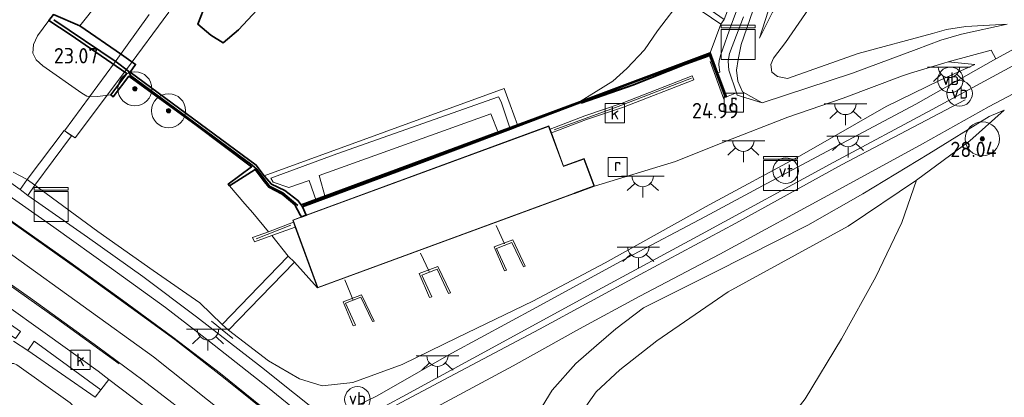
# Model space of a CAD drawing. Header units: metres. Extents: x 185049 to 189876, y 349292 to 352302.
# Tile 180 of 256: x 189464 to 189579, y 350372 to 350416. Entities that reach past the tile are written whole.
import ezdxf
from ezdxf.enums import TextEntityAlignment as Align

# ---------------------------------------------------------------- set-up
doc = ezdxf.new("R2010")
doc.units = ezdxf.units.M
for name, color, linetype, lineweight in [('B-WE-BC-BETONVORM-GV', 50, 'Continuous', 18), ('B-WE-GK-KADEMUUR-G', 150, 'Continuous', 35), ('B-WE-GK-KADEMUUR-GV', 150, 'Continuous', 35), ('B-WE-GR-BOOM-S', 90, 'Continuous', 25), ('B-WE-GR-GRAS-GV', 60, 'Continuous', 13), ('B-WE-GW-OPHOGING_KRUIN-G', 90, 'Continuous', 18), ('B-WE-GW-TALUD_KRUIN-G', 90, 'Continuous', 18), ('B-WE-GW-TALUD_TEEN-G', 90, 'Continuous', 18), ('B-WE-IE-MEUBILAIR_WATERWEGMEUBILAIR-S', 150, 'Continuous', 25), ('B-WE-IE-MEUBILAIR_WEGMEUBILAIR-G', 7, 'Continuous', 18), ('B-WE-IE-MEUBILAIR_WEGMEUBILAIR-S', 7, 'Continuous', 25), ('B-WE-IE-MEUBILAIR_WEGMEUBILAIR_PARKEERMAATREGEL-G', 7, 'Continuous', 18), ('B-WE-IE-TERREINAFSCHEIDING_KUNSTMATIG_HEKWERK-G', 20, 'IE-TERREINAFSCHEIDING-KUNSTMATIG', 18), ('B-WE-IE-TERREINAFSCHEIDING_KUNSTMATIG_MUUR-G', 90, 'IE-TERREINAFSCHEIDING-KUNSTMATIG-DICHT', 18), ('B-WE-IE-TERREINAFSCHEIDING_KUNSTMATIG_MUUR-GV', 90, 'Continuous', 18), ('B-WE-KG-KADASTRAAL_DAKRAND-G', 170, 'Continuous', 18), ('B-WE-KL-DATA-S', 90, 'Continuous', 25), ('B-WE-KL-ET_LS_OV_LICHTPUNT-S', 190, 'Continuous', 25), ('B-WE-KL-MANTELBUIS-G', 7, 'Continuous', 18), ('B-WE-KL-OVERIG_HULPSTUK-GV', 8, 'Continuous', 18), ('B-WE-KW-KUNSTWERK_SLUIS-GV', 170, 'Continuous', 18), ('B-WE-KW-KUNSTWERK_STEIGER-GV', 170, 'Continuous', 18), ('B-WE-OB-OEVERVOORZIENING-G', 7, 'Continuous', 18), ('B-WE-OG-BEBOUWING_WOONBOOT-GV', 7, 'Continuous', 35), ('B-WE-OG-TERREIN_GROEN-GV', 7, 'Continuous', 18), ('B-WE-OG-WATER_HAVEN-GV', 170, 'Continuous', 18), ('B-WE-OG-WEG_TRAP-GV', 7, 'Continuous', 18), ('B-WE-RI-GWA_KOLK-S', 30, 'Continuous', 25), ('B-WE-RI-GWA_RIOOLPUT-S', 30, 'Continuous', 25), ('B-WE-VH-VERHARDING_ASFALT-GV', 252, 'Continuous', 18), ('B-WE-VH-VERHARDING_BETON-GV', 252, 'Continuous', 18), ('B-WE-VH-VERHARDING_TEGEL-GV', 252, 'Continuous', 18), ('X-XX-AL-HOOGTELABEL-S', 7, 'Continuous', 25)]:
    doc.layers.add(name, color=color, linetype=linetype, lineweight=lineweight)
doc.styles.add('NLCS-ISO', font='NLCS-ISO.ttf')
doc.styles.add('NLCS-ISO-ANNOTATIVE-T18', font='NLCS-ISO.ttf', dxfattribs={"height": 1.8})
doc.linetypes.add('IE-TERREINAFSCHEIDING-KUNSTMATIG', pattern='A,4,[82,NLCS.SHX,S=0.75,R=90,X=0,Y=0],4,-2', length=10)
doc.linetypes.add('IE-TERREINAFSCHEIDING-KUNSTMATIG-DICHT', pattern='A,8,-1,[82,NLCS.SHX,S=0.75,R=90,X=0,Y=0],-1', length=10)

# ---------------------------------------------------------------- blocks, each defined once
blk = doc.blocks.new('SAL-HOOGTELABEL-SO')
at = {"color": 0, "linetype": 'ByBlock', "lineweight": -2, "style": 'NLCS-ISO-ANNOTATIVE-T18'}
blk.add_attdef('HOOGTE', text='', height=1.8, dxfattribs=at).set_placement((2.79, 0), align=Align.RIGHT)
blk = doc.blocks.new('SGR-BOOM_01-SO')
at = {"linetype": 'ByBlock', "lineweight": 18}
h = blk.add_hatch(color=0, dxfattribs=at)
h.dxf.hatch_style = 1
edge = h.paths.add_edge_path()
edge.add_arc((0, 0), 0.25, 0, 360)
at = {"color": 0, "linetype": 'ByBlock', "lineweight": 18}
for radius in [2, 0.25]:
    blk.add_circle((0, 0), radius, dxfattribs=at)
blk = doc.blocks.new('SKL-DATA_KAST-SO')
at = {"color": 0, "linetype": 'ByBlock', "lineweight": 18}
for points in [[(-2, 2), (2, 2), (2, 1.68), (-2, 1.68)], [(-2, 1.52), (2, 1.52), (2, -2), (-2, -2)]]:
    blk.add_lwpolyline(points, close=True, dxfattribs=at)
blk = doc.blocks.new('SIE-WATER_VERKLIKKER_TRANSPORTLEIDING-SO')
at = {"color": 0, "linetype": 'ByBlock', "lineweight": 18}
blk.add_circle((0, 0), 1.5, dxfattribs=at)
at = {"color": 0, "linetype": 'ByBlock', "lineweight": 18, "style": 'NLCS-ISO'}
blk.add_text('vt', height=1.5, dxfattribs=at).set_placement((0, 0), align=Align.MIDDLE_CENTER)
blk = doc.blocks.new('SRI-PUT_INSPECTIEPUT_RIOOLPUT-SO')
at = {"color": 0, "linetype": 'ByBlock', "lineweight": 18}
blk.add_lwpolyline([(-1.12, -1.12), (1.12, -1.12), (1.12, 1.12), (-1.12, 1.12)], close=True, dxfattribs=at)
at = {"color": 0, "linetype": 'ByBlock', "lineweight": 18, "style": 'NLCS-ISO'}
blk.add_text('r', height=1.5, dxfattribs=at).set_placement((0, 0.28), align=Align.MIDDLE_CENTER)
blk = doc.blocks.new('SRI-KOLK-SO')
at = {"color": 0, "linetype": 'ByBlock', "lineweight": 18}
blk.add_lwpolyline([(-1.125, -1.125), (1.125, -1.125), (1.125, 1.125), (-1.125, 1.125)], close=True, dxfattribs=at)
at = {"color": 0, "linetype": 'ByBlock', "lineweight": 18, "style": 'NLCS-ISO'}
blk.add_text('k', height=1.5, dxfattribs=at).set_placement((0, 0), align=Align.MIDDLE_CENTER)
blk = doc.blocks.new('SKL-ET_OV_LICHTPUNT-SO')
at = {"color": 0, "linetype": 'ByBlock', "lineweight": 18}
for points in [[(-1.25, 0), (-2.5, 0)], [(1.25, 0), (2.5, 0)], [(-0.92, -0.85), (-1.83, -1.7)], [(0.92, -0.85), (1.83, -1.7)], [(0, -1.25), (0, -2.5)]]:
    blk.add_lwpolyline(points, dxfattribs=at)
blk.add_lwpolyline([(0, 0), (1.25, 0, -1), (-1.25, 0)], format="xyb", close=True, dxfattribs=at)
blk = doc.blocks.new('SIE-WEG_PAAL_VERKEERSBORD-SO')
at = {"color": 0, "linetype": 'ByBlock', "lineweight": 18}
blk.add_circle((0, 0), 1.5, dxfattribs=at)
at = {"color": 0, "linetype": 'ByBlock', "lineweight": 18, "style": 'NLCS-ISO'}
blk.add_text('vb', height=1.5, dxfattribs=at).set_placement((0, 0.13), align=Align.MIDDLE_CENTER)

msp = doc.modelspace()

# ---------------------------------------------------------------- linework, layer by layer
at = {"layer": 'B-WE-BC-BETONVORM-GV'}
msp.add_polyline3d([(189548.5635, 350416.6161, 23.8326), (189546.9405, 350412.3126, 24.3304), (189546.7619, 350411.4208, 24.4281), (189546.8425, 350410.355, 24.5793), (189547.742, 350407.7031, 24.8305), (189546.5601, 350407.2529, 24.9373), (189545.5297, 350410.0586, 24.5618), (189545.7835, 350410.1246, 24.6074), (189545.6594, 350410.9712, 24.5541), (189545.703, 350411.5141, 24.4415), (189545.9034, 350412.19, 24.3881), (189547.1062, 350415.6628, 23.9793), (189549.8721, 350423.0052, 23.0252)], dxfattribs=at)
at = {"layer": 'B-WE-GK-KADEMUUR-G'}
for points in [[(189474.9272, 350411.3334, 22.9091), (189467.6446, 350416.2537, 23.304)], [(189474.9272, 350411.3334, 22.9091), (189476.379, 350410.254, 22.88), (189476.61, 350409.719, 21.614), (189490.898, 350399.218, 21.36), (189491.46, 350398.738, 23.142), (189492.933, 350396.766, 23.223), (189494.495, 350395.985, 23.888), (189496.265, 350394.476, 23.907)], [(189546.4726, 350407.3346, 24.8711), (189544.6162, 350412.2379, 25.0311), (189541.8209, 350411.2058, 24.9956), (189529.2622, 350406.5393, 22.2133), (189496.8796, 350394.4953, 22.2311)]]:
    msp.add_polyline3d(points, dxfattribs=at)
at = {"layer": 'B-WE-GK-KADEMUUR-GV'}
for points in [[(189476.592, 350410.127, 20.75), (189491.359, 350399.204, 20.75), (189492.333, 350397.968, 20.75), (189493.17, 350397.002, 20.78), (189494.752, 350396.252, 20.78), (189496.273, 350395.081, 20.78), (189496.6483, 350394.5742, 20.78), (189496.832, 350394.333, 22.338), (189497.239, 350393.354, 22.318), (189496.691, 350393.152, 23.926), (189496.521, 350393.384, 23.899), (189495.924, 350394.557, 23.899), (189494.41, 350395.799, 23.87), (189492.846, 350396.641, 23.637), (189492.36, 350397.265, 23.128), (189491.277, 350398.724, 23.124), (189488.251, 350396.8, 23.117), (189488.101, 350397.003, 23.117), (189490.837, 350399.032, 21.396), (189484.32, 350403.921, 21.392), (189476.452, 350409.659, 21.538), (189474.588, 350407.243, 23.008), (189474.33, 350407.464, 23.008), (189476.182, 350409.985, 23.033), (189469.556, 350414.536, 23.081), (189467.06, 350416.1975, 23.2373), (189467.5813, 350416.8817, 22.9573), (189470.679, 350415.579, 20.726), (189475.5617, 350412.1927, 20.7476), (189477.234, 350411.033, 20.75)], [(189544.6739, 350412.3889, 24.2499), (189545.5297, 350410.0586, 24.5618), (189546.5601, 350407.2529, 24.9373), (189546.414, 350407.215, 24.9314), (189544.5974, 350412.1218, 24.9847), (189541.991, 350411.184, 24.987), (189535.561, 350408.603, 23.444), (189529.373, 350406.519, 22.455), (189522.108, 350403.786, 22.348), (189521.211, 350403.449, 22.335), (189509.576, 350399.058, 22.338), (189496.832, 350394.333, 22.338), (189496.6483, 350394.5742, 20.78), (189522.0379, 350403.958, 20.75), (189529.324, 350406.638, 20.75)]]:
    msp.add_polyline3d(points, close=True, dxfattribs=at)
at = {"layer": 'B-WE-GR-GRAS-GV'}
for points in [[(189585.9855, 350468.6488, 24.2104), (189577.7325, 350457.7592, 24.177), (189568.5399, 350445.0919, 24.3637), (189560.3687, 350433.6694, 24.377), (189556.4541, 350428.1634, 24.497), (189555.0951, 350426.0464, 24.5104), (189553.9201, 350423.8891, 24.497), (189553.1654, 350422.3802, 24.657), (189552.733, 350420.5251, 24.3504), (189551.8179, 350418.4014, 25.0037), (189550.4296, 350414.1111, 25.497), (189551.971, 350417.1677, 25.1904), (189553.2489, 350419.2901, 25.0837), (189554.92, 350421.8153, 24.937), (189556.6373, 350424.232, 24.8837), (189563.0023, 350433.1588, 24.7104), (189573.2619, 350447.062, 24.7504), (189583.8318, 350461.6416, 24.6974)], [(189583.8318, 350461.6416, 24.6974), (189573.2619, 350447.062, 24.7504), (189563.0023, 350433.1588, 24.7104), (189556.6373, 350424.232, 24.8837), (189554.92, 350421.8153, 24.937), (189553.2489, 350419.2901, 25.0837), (189551.971, 350417.1677, 25.1904), (189550.4296, 350414.1111, 25.497), (189551.8179, 350418.4014, 25.0037), (189552.733, 350420.5251, 24.3504), (189553.1654, 350422.3802, 24.657), (189553.9201, 350423.8891, 24.497), (189555.0951, 350426.0464, 24.5104), (189556.4541, 350428.1634, 24.497), (189560.3687, 350433.6694, 24.377), (189568.5399, 350445.0919, 24.3637), (189577.7325, 350457.7592, 24.177), (189585.9855, 350468.6488, 24.2104)], [(189483.286, 350431.403, 20.726), (189470.679, 350415.579, 20.726), (189467.5813, 350416.8817, 22.9573), (189467.06, 350416.1975, 23.2373), (189465.7115, 350414.378, 23.424), (189465.2287, 350413.393, 23.344), (189465.1788, 350412.3576, 23.384), (189465.5767, 350411.5741, 23.384), (189466.3547, 350410.8865, 23.2906), (189470.9289, 350407.6652, 23.0995), (189471.4944, 350407.3221, 23.0995), (189472.7685, 350407.2897, 23.0551), (189474.33, 350407.464, 23.008), (189474.588, 350407.243, 23.008), (189476.452, 350409.659, 21.538), (189484.32, 350403.921, 21.392), (189490.837, 350399.032, 21.396), (189488.101, 350397.003, 23.117), (189488.251, 350396.8, 23.117), (189490.037, 350394.689, 23.577), (189490.996, 350393.629, 23.949), (189492.806, 350391.389, 23.988), (189490.96, 350390.71, 24.904), (189491.167, 350390.226, 24.925), (189493.234, 350390.969, 23.967), (189495.143, 350388.523, 24.136), (189491.697, 350384.957, 27.24), (189487.398, 350380.532, 31.126), (189484.7601, 350383.0588, 31.2034), (189479.2753, 350386.8591, 31.3189), (189472.8089, 350391.4224, 31.5056), (189465.3871, 350396.8523, 31.6923), (189469.6939, 350402.6656, 27.2903), (189468.8492, 350403.2854, 27.2123), (189464.5062, 350397.5409, 31.7011), (189462.8624, 350398.3808, 31.6567)], [(189557.8487, 350419.9465, 27.2059), (189553.5089, 350413.5929, 27.2193), (189552.1068, 350411.769, 27.2193), (189551.7752, 350411.0131, 27.2326), (189551.882, 350410.1311, 27.2326), (189552.5653, 350409.6382, 27.2326), (189553.7468, 350409.3968, 27.2326), (189562.0365, 350412.3007, 27.5393), (189570.758, 350414.6666, 27.8148), (189572.3731, 350415.1525, 27.8326), (189574.6781, 350415.4773, 27.7704), (189579.53, 350415.769, 27.822), (189574.1522, 350414.5801, 27.6104), (189571.7357, 350413.9012, 27.2637), (189568.8225, 350412.7935, 27.077), (189561.3516, 350410.0292, 26.237), (189550.7438, 350406.5425, 25.2504), (189548.4402, 350407.8125, 24.9126), (189547.8974, 350409.0637, 24.7793), (189547.7635, 350410.363, 24.6815), (189547.9396, 350411.6196, 24.5659), (189548.2836, 350413.3945, 24.4326), (189550.3519, 350419.3924, 23.5526)], [(189550.3519, 350419.3924, 23.5526), (189548.2836, 350413.3945, 24.4326), (189547.9396, 350411.6196, 24.5659), (189547.7635, 350410.363, 24.6815), (189547.8974, 350409.0637, 24.7793), (189548.4402, 350407.8125, 24.9126), (189550.7438, 350406.5425, 25.2504), (189547.8289, 350407.4468, 24.8548), (189547.742, 350407.7031, 24.8305), (189546.8425, 350410.355, 24.5793), (189546.7619, 350411.4208, 24.4281), (189546.9405, 350412.3126, 24.3304), (189548.5635, 350416.6161, 23.8326)], [(189513.0873, 350371.1426, 30.518), (189521.543, 350375.662, 30.1535), (189529.3058, 350379.9966, 29.8424), (189536.3894, 350383.8308, 29.558), (189545.7727, 350388.7526, 29.158), (189559.7582, 350396.3457, 28.6247), (189569.5568, 350401.7134, 28.358), (189577.4029, 350406.1082, 28.0647), (189586.6047, 350410.9327, 27.878)], [(189555.812, 350371.789, 27.913), (189560.059, 350378.838, 27.893), (189564.086, 350386.104, 27.961), (189567.14, 350392.486, 27.976), (189568.855, 350397.458, 27.834), (189575.114, 350402.062, 27.927), (189579.157, 350405.684, 28.059), (189577.417, 350404.907, 28.072), (189570.305, 350400.555, 28.296), (189562.586, 350395.848, 28.54), (189556.124, 350392.185, 28.742), (189545.222, 350386.64, 29.266), (189536.82, 350382.478, 29.49), (189533.584, 350380.009, 29.511), (189531.334, 350378.065, 29.642), (189528.891, 350375.944, 29.906), (189526.109, 350372.795, 29.989), (189524.521, 350370.203, 30.091)], [(189524.521, 350370.203, 30.091), (189526.109, 350372.795, 29.989), (189528.891, 350375.944, 29.906), (189531.334, 350378.065, 29.642), (189533.584, 350380.009, 29.511), (189536.82, 350382.478, 29.49), (189545.222, 350386.64, 29.266), (189556.124, 350392.185, 28.742), (189562.586, 350395.848, 28.54), (189570.305, 350400.555, 28.296), (189577.417, 350404.907, 28.072), (189579.157, 350405.684, 28.059), (189575.114, 350402.062, 27.927), (189568.855, 350397.458, 27.834), (189560.859, 350392.071, 27.829), (189546.785, 350384.349, 28.047), (189538.379, 350378.599, 27.793), (189534.047, 350375.193, 27.874), (189531.28, 350372.633, 27.903), (189529.13, 350369.555, 27.913)], [(189462.8624, 350398.3808, 31.6567), (189464.5062, 350397.5409, 31.7011), (189463.6921, 350396.3638, 31.5691), (189458.8671, 350399.7679, 31.6624)]]:
    msp.add_polyline3d(points, dxfattribs=at)
for points in [[(189545.7835, 350410.1246, 24.6074), (189545.5297, 350410.0586, 24.5618), (189544.6739, 350412.3889, 24.2499), (189545.914, 350415.773, 23.958), (189546.292, 350416.32, 23.834), (189550.057, 350426.14, 22.622), (189551.242, 350428.466, 22.349), (189552.548, 350430.113, 22.367), (189552.8245, 350429.8184, 22.3081), (189552.035, 350428.6953, 22.3319), (189551.771, 350428.1316, 22.4207), (189549.8721, 350423.0052, 23.0252), (189547.1062, 350415.6628, 23.9793), (189545.9034, 350412.19, 24.3881), (189545.703, 350411.5141, 24.4415), (189545.6594, 350410.9712, 24.5541)], [(189544.6739, 350412.3889, 24.2499), (189529.324, 350406.638, 20.75), (189533.2248, 350409.0826, 20.75), (189534.8647, 350410.5754, 20.75), (189536.937, 350412.7562, 20.75), (189538.4625, 350414.9599, 20.75), (189541.4231, 350418.8676, 20.75), (189545.914, 350415.773, 23.958)], [(189474.33, 350407.464, 23.008), (189472.7685, 350407.2897, 23.0551), (189471.4944, 350407.3221, 23.0995), (189470.9289, 350407.6652, 23.0995), (189466.3547, 350410.8865, 23.2906), (189465.5767, 350411.5741, 23.384), (189465.1788, 350412.3576, 23.384), (189465.2287, 350413.393, 23.344), (189465.7115, 350414.378, 23.424), (189467.06, 350416.1975, 23.2373), (189469.556, 350414.536, 23.081), (189476.182, 350409.985, 23.033)], [(189514.338, 350377.133, 30.2224), (189505.4905, 350372.1125, 30.7158), (189499.7643, 350369.3328, 30.9558), (189492.0066, 350375.499, 31.1424), (189484.3621, 350381.4062, 31.2091), (189478.0824, 350386.1313, 31.4091), (189471.5924, 350390.7652, 31.5424), (189464.5678, 350395.6736, 31.5691), (189465.3871, 350396.8523, 31.6923), (189472.8089, 350391.4224, 31.5056), (189479.2753, 350386.8591, 31.3189), (189484.7601, 350383.0588, 31.2034), (189487.398, 350380.532, 31.126), (189488.114, 350379.839, 31.173), (189492.827, 350376.236, 31.155), (189496.462, 350374.131, 31.108), (189499.13, 350373.307, 30.973), (189502.717, 350373.703, 30.838), (189508.511, 350375.821, 30.507), (189515.013, 350378.975, 30.311), (189523.846, 350383.257, 30.027), (189532.32, 350387.748, 29.652), (189544.548, 350394.563, 29.241), (189555.142, 350400.285, 28.753), (189565.308, 350406.099, 28.342), (189571.648, 350409.199, 28.176), (189575.71, 350411.02, 28.003), (189572.5872, 350411.3308, 27.383), (189577.6145, 350412.7224, 27.6447), (189578.1976, 350411.7033, 27.7958), (189568.7751, 350406.3883, 28.2358), (189560.7815, 350402.1102, 28.4624), (189551.2881, 350397.0806, 28.7558), (189544.0896, 350393.1957, 29.0491), (189534.92, 350388.3514, 29.5158), (189524.3247, 350382.5479, 29.7824)], [(189544.548, 350394.563, 29.241), (189532.32, 350387.748, 29.652), (189523.846, 350383.257, 30.027), (189515.013, 350378.975, 30.311), (189508.511, 350375.821, 30.507), (189502.717, 350373.703, 30.838), (189499.13, 350373.307, 30.973), (189496.462, 350374.131, 31.108), (189492.827, 350376.236, 31.155), (189488.114, 350379.839, 31.173), (189491.899, 350383.724, 27.698), (189495.869, 350387.824, 24.132), (189498.591, 350384.807, 23.979), (189528.616, 350395.848, 23.979), (189528.784, 350395.909, 23.979), (189531.069, 350396.75, 23.979), (189540.59, 350399.647, 24.441), (189546.528, 350402.041, 24.973), (189553.762, 350404.835, 25.609), (189560.264, 350407.059, 26.275), (189567.21, 350409.699, 26.894), (189568.154, 350409.994, 26.979), (189572.06, 350411.204, 27.371), (189572.5872, 350411.3308, 27.383), (189575.71, 350411.02, 28.003), (189571.648, 350409.199, 28.176), (189565.308, 350406.099, 28.342), (189555.142, 350400.285, 28.753)], [(189437.4348, 350397.522, 31.6332), (189441.7441, 350394.7912, 31.5621), (189447.0774, 350391.2423, 31.5265), (189456.7156, 350384.5711, 31.411), (189463.7236, 350379.6815, 31.3576), (189463.1234, 350378.8538, 31.5309), (189452.4977, 350385.9623, 31.6102), (189439.1552, 350395.35, 31.6864), (189437.4074, 350396.1799, 31.7173), (189436.1497, 350396.5804, 31.7177), (189434.1346, 350397.0448, 31.7899), (189432.3747, 350397.0238, 31.8423), (189431.0718, 350396.4819, 31.835), (189429.8055, 350395.0764, 31.841), (189428.7336, 350394.1605, 31.8682), (189427.8245, 350393.6595, 31.8624), (189427.2303, 350393.3487, 31.86), (189431.1511, 350399.8101, 31.823), (189430.9495, 350399.937, 31.9362), (189431.6212, 350401.0117, 31.8924)], [(189495.747, 350392.544, 23.958), (189492.806, 350391.389, 23.988), (189490.996, 350393.629, 23.949), (189490.037, 350394.689, 23.577), (189488.251, 350396.8, 23.117), (189491.277, 350398.724, 23.124), (189492.36, 350397.265, 23.128), (189492.846, 350396.641, 23.637), (189494.41, 350395.799, 23.87), (189495.924, 350394.557, 23.899), (189496.521, 350393.384, 23.899), (189496.691, 350393.152, 23.926), (189495.662, 350392.774, 23.979)], [(189495.965, 350391.951, 24.951), (189498.591, 350384.807, 23.979), (189495.869, 350387.824, 24.132), (189495.143, 350388.523, 24.136), (189493.234, 350390.969, 23.967)], [(189519.313, 350389.612, 25.027), (189520.516, 350386.816, 26.457), (189520.773, 350386.889, 26.66), (189519.6, 350389.446, 26.512), (189521.4, 350390.149, 26.518), (189522.754, 350387.296, 26.549), (189522.956, 350387.368, 26.469), (189521.499, 350390.452, 25.033)], [(189514.166, 350384.243, 26.537), (189512.709, 350387.327, 25.101), (189510.523, 350386.487, 25.094), (189511.726, 350383.691, 26.525), (189511.983, 350383.765, 26.728), (189510.81, 350386.322, 26.58), (189512.61, 350387.025, 26.586), (189513.964, 350384.171, 26.617)], [(189505.213, 350380.923, 26.537), (189503.756, 350384.007, 25.101), (189501.569, 350383.167, 25.094), (189502.773, 350380.372, 26.525), (189503.029, 350380.445, 26.728), (189501.857, 350383.002, 26.58), (189503.657, 350383.705, 26.586), (189505.01, 350380.852, 26.617)], [(189473.1628, 350372.8578, 31.2643), (189472.47, 350371.979, 31.3176), (189464.5874, 350377.4557, 31.2998), (189465.3245, 350378.5788, 31.3798)], [(189464.3903, 350363.4308, 30.9969), (189463.6624, 350363.4072, 31.0385), (189462.915, 350363.5833, 31.0614), (189462.2689, 350363.9689, 31.0865), (189461.9357, 350364.2554, 31.0964), (189461.6267, 350364.6826, 31.1035), (189456.7813, 350374.1248, 31.1836), (189456.6985, 350374.4376, 31.1896), (189456.7331, 350374.8125, 31.1946), (189456.8811, 350375.1042, 31.2039), (189457.1663, 350375.3191, 31.2212), (189457.4921, 350375.4218, 31.2331), (189462.5817, 350375.9482, 31.4218), (189462.9405, 350375.9312, 31.4329), (189463.2743, 350375.7951, 31.4239), (189469.5467, 350371.3169, 31.2892), (189469.7954, 350371.0806, 31.2767), (189469.9623, 350370.7102, 31.2526), (189469.97, 350370.4065, 31.2458), (189469.7978, 350370.0164, 31.2214), (189469.5401, 350369.6596, 31.1708), (189466.2525, 350364.6528, 30.9442), (189465.7663, 350364.0899, 30.9686), (189465.1429, 350363.6614, 30.9956)]]:
    msp.add_polyline3d(points, close=True, dxfattribs=at)
at = {"layer": 'B-WE-GW-OPHOGING_KRUIN-G'}
for points in [[(189494.115, 350364.931, 31.009), (189479.335, 350376.712, 31.315), (189462.827, 350388.605, 31.577), (189448.311, 350398.314, 31.777), (189440.914, 350402.917, 31.829), (189434.727, 350406.767, 31.872), (189425.242, 350412.485, 31.952)], [(189494.115, 350364.931, 31.009), (189498.329, 350366.273, 30.991), (189502.133, 350368.036, 31.071), (189514.061, 350374.36, 30.569), (189524.643, 350379.981, 30.129), (189536.443, 350386.383, 29.627), (189547.679, 350392.422, 29.175), (189560.082, 350399.236, 28.644), (189574.602, 350406.894, 28.109)]]:
    msp.add_polyline3d(points, dxfattribs=at)
at = {"layer": 'B-WE-GW-TALUD_KRUIN-G'}
for points in [[(189550.4296, 350414.1111, 25.497), (189551.8179, 350418.4014, 25.0037), (189552.733, 350420.5251, 24.3504), (189553.1654, 350422.3802, 24.657), (189553.9201, 350423.8891, 24.497), (189555.0951, 350426.0464, 24.5104), (189556.4541, 350428.1634, 24.497), (189560.3687, 350433.6694, 24.377), (189568.5399, 350445.0919, 24.3637), (189577.7325, 350457.7592, 24.177), (189585.9855, 350468.6488, 24.2104), (189594.7511, 350480.6358, 24.3507), (189602.7242, 350491.6601, 24.3107), (189606.1039, 350496.0971, 24.2574), (189607.1151, 350496.9872, 24.3374), (189608.3584, 350497.5307, 24.4841), (189610.5288, 350497.8187, 24.7907)], [(189579.53, 350415.769, 27.822), (189574.6781, 350415.4773, 27.7704), (189572.3731, 350415.1525, 27.8326), (189570.758, 350414.6666, 27.8148), (189562.0365, 350412.3007, 27.5393), (189553.7468, 350409.3968, 27.2326), (189552.5653, 350409.6382, 27.2326), (189551.882, 350410.1311, 27.2326), (189551.7752, 350411.0131, 27.2326), (189552.1068, 350411.769, 27.2193), (189553.5089, 350413.5929, 27.2193), (189557.8487, 350419.9465, 27.2059), (189565.7951, 350431.2434, 27.2326), (189575.3158, 350443.7612, 27.1526), (189586.7195, 350459.6164, 27.1126)], [(189545.914, 350415.773, 23.958), (189544.6739, 350412.3889, 24.2499)], [(189575.71, 350411.02, 28.003), (189571.648, 350409.199, 28.176), (189565.308, 350406.099, 28.342), (189555.142, 350400.285, 28.753), (189544.548, 350394.563, 29.241), (189532.32, 350387.748, 29.652), (189523.846, 350383.257, 30.027), (189515.013, 350378.975, 30.311), (189508.511, 350375.821, 30.507), (189502.717, 350373.703, 30.838), (189499.13, 350373.307, 30.973), (189496.462, 350374.131, 31.108), (189492.827, 350376.236, 31.155), (189488.114, 350379.839, 31.173)], [(189579.157, 350405.684, 28.059), (189577.417, 350404.907, 28.072), (189570.305, 350400.555, 28.296), (189562.586, 350395.848, 28.54), (189556.124, 350392.185, 28.742), (189545.222, 350386.64, 29.266), (189536.82, 350382.478, 29.49), (189533.584, 350380.009, 29.511), (189531.334, 350378.065, 29.642), (189528.891, 350375.944, 29.906), (189526.109, 350372.795, 29.989), (189524.521, 350370.203, 30.091)], [(189462.8624, 350398.3808, 31.6567), (189464.5062, 350397.5409, 31.7011), (189465.3871, 350396.8523, 31.6923), (189472.8089, 350391.4224, 31.5056), (189479.2753, 350386.8591, 31.3189), (189484.7601, 350383.0588, 31.2034), (189487.398, 350380.532, 31.126)]]:
    msp.add_polyline3d(points, dxfattribs=at)
at = {"layer": 'B-WE-GW-TALUD_TEEN-G'}
for points in [[(189550.4296, 350414.1111, 25.497), (189551.971, 350417.1677, 25.1904), (189553.2489, 350419.2901, 25.0837), (189554.92, 350421.8153, 24.937), (189556.6373, 350424.232, 24.8837), (189563.0023, 350433.1588, 24.7104), (189573.2619, 350447.062, 24.7504), (189583.8318, 350461.6416, 24.6974), (189596.1754, 350478.6614, 24.9374), (189605.7357, 350491.5033, 24.8174), (189610.5288, 350497.8187, 24.7907)], [(189579.53, 350415.769, 27.822), (189574.1522, 350414.5801, 27.6104), (189571.7357, 350413.9012, 27.2637), (189568.8225, 350412.7935, 27.077), (189561.3516, 350410.0292, 26.237), (189550.7438, 350406.5425, 25.2504), (189548.4402, 350407.8125, 24.9126), (189547.8974, 350409.0637, 24.7793), (189547.7635, 350410.363, 24.6815), (189547.9396, 350411.6196, 24.5659), (189548.2836, 350413.3945, 24.4326), (189550.3519, 350419.3924, 23.5526), (189552.7008, 350425.3906, 22.7259), (189553.4833, 350426.9972, 22.5481), (189554.3963, 350428.3381, 22.4504), (189559.8649, 350436.3394, 22.397), (189568.815, 350448.4782, 22.4059), (189576.4879, 350459.3981, 22.4326), (189582.971, 350468.0505, 22.4593)], [(189467.06, 350416.1975, 23.2373), (189465.7115, 350414.378, 23.424), (189465.2287, 350413.393, 23.344), (189465.1788, 350412.3576, 23.384), (189465.5767, 350411.5741, 23.384), (189466.3547, 350410.8865, 23.2906), (189470.9289, 350407.6652, 23.0995), (189471.4944, 350407.3221, 23.0995), (189472.7685, 350407.2897, 23.0551), (189474.33, 350407.464, 23.008)], [(189531.069, 350396.75, 23.979), (189540.59, 350399.647, 24.441), (189546.528, 350402.041, 24.973), (189553.762, 350404.835, 25.609), (189560.264, 350407.059, 26.275), (189567.21, 350409.699, 26.894), (189568.154, 350409.994, 26.979), (189572.06, 350411.204, 27.371), (189572.5872, 350411.3308, 27.383)], [(189575.71, 350411.02, 28.003), (189572.5872, 350411.3308, 27.383)], [(189564.935, 350321.811, 28.666), (189561.721, 350323.6, 28.491), (189554.732, 350329.975, 28.368), (189546.341, 350337.709, 28.382), (189535.765, 350346.351, 28.459), (189528.611, 350352.441, 28.342), (189527.675, 350354.308, 28.264), (189527.517, 350356.881, 28.166), (189527.509, 350361.77, 28.04), (189527.986, 350366.314, 27.893), (189529.13, 350369.555, 27.913), (189531.28, 350372.633, 27.903), (189534.047, 350375.193, 27.874), (189538.379, 350378.599, 27.793), (189546.785, 350384.349, 28.047), (189560.859, 350392.071, 27.829), (189568.855, 350397.458, 27.834), (189575.114, 350402.062, 27.927), (189579.157, 350405.684, 28.059)], [(189488.251, 350396.8, 23.117), (189490.037, 350394.689, 23.577), (189490.996, 350393.629, 23.949), (189492.806, 350391.389, 23.988)], [(189493.234, 350390.969, 23.967), (189495.143, 350388.523, 24.136)], [(189495.869, 350387.824, 24.132), (189498.591, 350384.807, 23.979)]]:
    msp.add_polyline3d(points, dxfattribs=at)
at = {"layer": 'B-WE-IE-MEUBILAIR_WEGMEUBILAIR-G'}
msp.add_polyline3d([(189486.1179, 350380.9171, 31.9976), (189488.6255, 350378.8747, 32.0154)], dxfattribs=at)
at = {"layer": 'B-WE-IE-MEUBILAIR_WEGMEUBILAIR_PARKEERMAATREGEL-G'}
for points in [[(189493.9188, 350369.3253, 31.0413), (189487.1955, 350374.7751, 31.1302), (189481.6063, 350379.0249, 31.3258), (189475.6944, 350383.3587, 31.4235), (189469.5104, 350387.8348, 31.5391), (189462.0634, 350393.0628, 31.5213), (189456.2872, 350396.9904, 31.5124), (189451.0027, 350400.4042, 31.5302), (189445.3795, 350403.813, 31.6191)], [(189475.2914, 350375.8878, 31.2347), (189468.0486, 350381.1249, 31.3502), (189461.0298, 350386.116, 31.4213), (189454.6759, 350390.5051, 31.4213), (189448.3914, 350394.7574, 31.448), (189440.9623, 350399.5493, 31.5813)]]:
    msp.add_polyline3d(points, dxfattribs=at)
at = {"layer": 'B-WE-IE-TERREINAFSCHEIDING_KUNSTMATIG_HEKWERK-G'}
for points in [[(189529.573, 350406.47, 22.655), (189535.629, 350408.552, 23.354), (189541.838, 350411.037, 25.027), (189544.4499, 350411.961, 25.0044)], [(189546.265, 350406.95, 25.027), (189544.665, 350411.396, 25.02)]]:
    msp.add_polyline3d(points, dxfattribs=at)
at = {"layer": 'B-WE-IE-TERREINAFSCHEIDING_KUNSTMATIG_MUUR-G'}
for points in [[(189542.4656, 350409.4215, 25.3274), (189533.8566, 350406.111, 25.1437), (189526.3388, 350403.362, 25.12)], [(189491.379, 350390.577, 24.887), (189495.443, 350392.169, 24.891)]]:
    msp.add_polyline3d(points, dxfattribs=at)
at = {"layer": 'B-WE-IE-TERREINAFSCHEIDING_KUNSTMATIG_MUUR-GV'}
for points in [[(189530.141, 350404.562, 23.938), (189526.033, 350403.006, 23.912), (189525.871, 350403.448, 22.318), (189529.966, 350404.999, 22.32), (189534.34, 350406.475, 23.066), (189542.525, 350409.715, 24.987), (189542.748, 350409.23, 24.975), (189534.479, 350406.032, 24.087)], [(189493.234, 350390.969, 23.967), (189491.167, 350390.226, 24.925), (189490.96, 350390.71, 24.904), (189492.806, 350391.389, 23.988), (189495.747, 350392.544, 23.958), (189495.965, 350391.951, 24.951)], [(189521.499, 350390.452, 25.033), (189522.956, 350387.368, 26.469), (189522.754, 350387.296, 26.549), (189521.4, 350390.149, 26.518), (189519.6, 350389.446, 26.512), (189520.773, 350386.889, 26.66), (189520.516, 350386.816, 26.457), (189519.313, 350389.612, 25.027)], [(189512.709, 350387.327, 25.101), (189514.166, 350384.243, 26.537), (189513.964, 350384.171, 26.617), (189512.61, 350387.025, 26.586), (189510.81, 350386.322, 26.58), (189511.983, 350383.765, 26.728), (189511.726, 350383.691, 26.525), (189510.523, 350386.487, 25.094)], [(189503.756, 350384.007, 25.101), (189505.213, 350380.923, 26.537), (189505.01, 350380.852, 26.617), (189503.657, 350383.705, 26.586), (189501.857, 350383.002, 26.58), (189503.029, 350380.445, 26.728), (189502.773, 350380.372, 26.525), (189501.569, 350383.167, 25.094)]]:
    msp.add_polyline3d(points, close=True, dxfattribs=at)
at = {"layer": 'B-WE-KG-KADASTRAAL_DAKRAND-G'}
msp.add_polyline3d([(189527.431, 350399.049, 31.606), (189527.628, 350399.121, 27.211), (189529.836, 350399.938, 27.211), (189531.005, 350396.779, 27.232), (189528.767, 350395.956, 27.211), (189528.599, 350395.895, 31.617), (189498.621, 350384.871, 31.591), (189495.726, 350392.744, 31.664), (189525.702, 350403.764, 31.668)], close=True, dxfattribs=at)
at = {"layer": 'B-WE-KL-MANTELBUIS-G'}
for points in [[(189519.559, 350392.139, 26.364), (189520.534, 350389.991, 26.509)], [(189510.657, 350388.898, 26.388), (189511.683, 350386.725, 26.493)], [(189501.775, 350385.762, 26.399), (189502.756, 350383.37, 26.444)]]:
    msp.add_polyline3d(points, dxfattribs=at)
at = {"layer": 'B-WE-KL-OVERIG_HULPSTUK-GV'}
msp.add_polyline3d([(189526.033, 350403.006, 23.912), (189527.461, 350399.113, 23.979), (189527.611, 350399.168, 23.979), (189529.865, 350400.002, 23.979), (189531.069, 350396.75, 23.979), (189528.784, 350395.909, 23.979), (189528.616, 350395.848, 23.979), (189498.591, 350384.807, 23.979), (189495.965, 350391.951, 24.951), (189495.747, 350392.544, 23.958), (189495.662, 350392.774, 23.979), (189496.691, 350393.152, 23.926), (189497.239, 350393.354, 22.318), (189525.732, 350403.828, 23.979), (189525.871, 350403.448, 22.318)], close=True, dxfattribs=at)
at = {"layer": 'B-WE-KW-KUNSTWERK_SLUIS-GV'}
msp.add_polyline3d([(189522.0379, 350403.958, 20.75), (189496.6483, 350394.5742, 20.78), (189496.273, 350395.081, 20.78), (189494.752, 350396.252, 20.78), (189493.17, 350397.002, 20.78), (189492.333, 350397.968, 20.75), (189520.485, 350408.217, 20.75), (189521.169, 350406.277, 20.75)], close=True, dxfattribs=at)
at = {"layer": 'B-WE-KW-KUNSTWERK_STEIGER-GV'}
msp.add_polyline3d([(189481.123, 350417.165, 24.831), (189476.173, 350410.429, 25.959), (189470.144, 350402.412, 27.294), (189468.88, 350403.247, 27.294), (189474.759, 350411.217, 25.642), (189478.817, 350416.89, 24.696)], dxfattribs=at)
msp.add_polyline3d([(189520.131, 350406.632, 22.327), (189521.197, 350403.49, 22.335), (189519.811, 350402.974, 22.331), (189518.907, 350405.22, 22.327), (189498.768, 350397.993, 22.316), (189499.499, 350395.333, 22.316), (189498.47, 350394.962, 22.316), (189497.615, 350397.413, 22.316), (189495.2, 350396.597, 22.316), (189493.366, 350397.2, 22.313), (189493.1022, 350397.6962, 22.3393), (189500.844, 350400.5304, 22.3156), (189519.825, 350407.221, 22.353)], close=True, dxfattribs=at)
at = {"layer": 'B-WE-OB-OEVERVOORZIENING-G'}
for points in [[(189475.5617, 350412.1927, 20.7476), (189470.679, 350415.579, 20.726), (189483.286, 350431.403, 20.726), (189500.318, 350454.292, 20.726), (189508.196, 350463.91, 20.726), (189517.227, 350477.215, 20.726), (189522.861, 350485.2422, 20.726)], [(189541.4231, 350418.8676, 20.75), (189538.4625, 350414.9599, 20.75), (189536.937, 350412.7562, 20.75), (189534.8647, 350410.5754, 20.75), (189533.2248, 350409.0826, 20.75), (189529.324, 350406.638, 20.75), (189522.0379, 350403.958, 20.75)], [(189477.234, 350411.033, 20.75), (189475.5617, 350412.1927, 20.7476)], [(189492.333, 350397.968, 20.75), (189491.359, 350399.204, 20.75), (189476.592, 350410.127, 20.75), (189477.234, 350411.033, 20.75)], [(189522.0379, 350403.958, 20.75), (189521.169, 350406.277, 20.75), (189520.485, 350408.217, 20.75), (189492.333, 350397.968, 20.75)]]:
    msp.add_polyline3d(points, dxfattribs=at)
at = {"layer": 'B-WE-OG-BEBOUWING_WOONBOOT-GV'}
msp.add_polyline3d([(189489.2886, 350415.1115, 22.6201), (189487.5063, 350413.5809, 22.7979), (189486.0486, 350414.4855, 22.4423), (189484.5163, 350415.7494, 22.4423), (189485.5141, 350418.2838, 22.4156), (189486.9991, 350420.6853, 22.4068), (189488.7625, 350423.2218, 22.469), (189492.006, 350427.4869, 22.549), (189494.8938, 350430.7075, 22.6112), (189495.5511, 350431.3742, 22.6201), (189496.6698, 350431.8537, 22.6112), (189499.4712, 350432.4265, 22.6468), (189499.7378, 350430.2022, 22.6823), (189499.5243, 350428.8138, 22.6645), (189498.787, 350427.2427, 22.6201), (189497.2509, 350424.9342, 22.5845), (189493.4342, 350419.965, 22.549), (189491.491, 350417.4513, 22.5579)], close=True, dxfattribs=at)
at = {"layer": 'B-WE-OG-TERREIN_GROEN-GV'}
msp.add_polyline3d([(189579.53, 350415.769, 27.822), (189574.6781, 350415.4773, 27.7704), (189572.3731, 350415.1525, 27.8326), (189570.758, 350414.6666, 27.8148), (189562.0365, 350412.3007, 27.5393), (189553.7468, 350409.3968, 27.2326), (189552.5653, 350409.6382, 27.2326), (189551.882, 350410.1311, 27.2326), (189551.7752, 350411.0131, 27.2326), (189552.1068, 350411.769, 27.2193), (189553.5089, 350413.5929, 27.2193), (189557.8487, 350419.9465, 27.2059), (189565.7951, 350431.2434, 27.2326), (189575.3158, 350443.7612, 27.1526), (189586.7195, 350459.6164, 27.1126)], dxfattribs=at)
msp.add_polyline3d([(189541.347, 350353.917, 28.055), (189535.765, 350346.351, 28.459), (189528.611, 350352.441, 28.342), (189527.675, 350354.308, 28.264), (189527.517, 350356.881, 28.166), (189527.509, 350361.77, 28.04), (189527.986, 350366.314, 27.893), (189529.13, 350369.555, 27.913), (189531.28, 350372.633, 27.903), (189534.047, 350375.193, 27.874), (189538.379, 350378.599, 27.793), (189546.785, 350384.349, 28.047), (189560.859, 350392.071, 27.829), (189568.855, 350397.458, 27.834), (189567.14, 350392.486, 27.976), (189564.086, 350386.104, 27.961), (189560.059, 350378.838, 27.893), (189555.812, 350371.789, 27.913), (189550.989, 350365.562, 27.888), (189546.097, 350359.641, 27.922)], close=True, dxfattribs=at)
at = {"layer": 'B-WE-OG-WATER_HAVEN-GV'}
msp.add_polyline3d([(189541.4231, 350418.8676, 20.75), (189538.4625, 350414.9599, 20.75), (189536.937, 350412.7562, 20.75), (189534.8647, 350410.5754, 20.75), (189533.2248, 350409.0826, 20.75), (189529.324, 350406.638, 20.75), (189522.0379, 350403.958, 20.75), (189521.169, 350406.277, 20.75), (189520.485, 350408.217, 20.75), (189492.333, 350397.968, 20.75), (189491.359, 350399.204, 20.75), (189476.592, 350410.127, 20.75), (189477.234, 350411.033, 20.75), (189475.5617, 350412.1927, 20.7476), (189470.679, 350415.579, 20.726), (189483.286, 350431.403, 20.726)], dxfattribs=at)
at = {"layer": 'B-WE-OG-WEG_TRAP-GV'}
for points in [[(189546.292, 350416.32, 23.834), (189545.914, 350415.773, 23.958), (189541.4231, 350418.8676, 20.75), (189540.915, 350419.224, 20.75), (189541.295, 350419.764, 20.75), (189541.8366, 350419.4393, 20.75)], [(189469.6939, 350402.6656, 27.2903), (189465.3871, 350396.8523, 31.6923), (189464.5062, 350397.5409, 31.7011), (189468.8492, 350403.2854, 27.2123)], [(189491.899, 350383.724, 27.698), (189488.114, 350379.839, 31.173), (189487.398, 350380.532, 31.126), (189491.697, 350384.957, 27.24), (189495.143, 350388.523, 24.136), (189495.869, 350387.824, 24.132)]]:
    msp.add_polyline3d(points, close=True, dxfattribs=at)
at = {"layer": 'B-WE-VH-VERHARDING_ASFALT-GV'}
for points in [[(189586.6047, 350410.9327, 27.878), (189577.4029, 350406.1082, 28.0647), (189569.5568, 350401.7134, 28.358), (189559.7582, 350396.3457, 28.6247), (189545.7727, 350388.7526, 29.158), (189536.3894, 350383.8308, 29.558), (189529.3058, 350379.9966, 29.8424), (189521.543, 350375.662, 30.1535), (189513.0873, 350371.1426, 30.518), (189509.5766, 350369.1626, 30.678), (189506.6976, 350367.765, 30.758), (189503.7245, 350366.0696, 30.8491), (189501.2648, 350368.1319, 30.8758), (189508.4939, 350372.0404, 30.6535), (189521.2437, 350378.9484, 30.1202), (189531.4719, 350384.5281, 29.7469), (189543.6535, 350391.0978, 29.3335), (189559.1861, 350399.5674, 28.7024), (189570.7097, 350405.7536, 28.3024), (189580.1588, 350410.89, 28.0269)], [(189461.9424, 350393.0175, 31.4769), (189470.4604, 350386.9977, 31.4413), (189476.6961, 350382.4629, 31.3613), (189481.8455, 350378.7371, 31.2191), (189487.5362, 350374.2961, 31.1213), (189493.6818, 350369.3545, 30.9524)], [(189485.3822, 350368.3339, 31.0147), (189478.0851, 350373.9857, 31.068), (189472.803, 350377.8961, 31.2369), (189464.9114, 350383.5889, 31.3969), (189457.4833, 350388.7817, 31.4947)], [(189462.9139, 350378.5412, 31.5129), (189464.5874, 350377.4557, 31.2998), (189472.47, 350371.979, 31.3176), (189473.1628, 350372.8578, 31.2643), (189474.1037, 350374.0553, 31.2115), (189476.829, 350371.9987, 31.0966), (189480.6271, 350369.1109, 31.0791)]]:
    msp.add_polyline3d(points, dxfattribs=at)
msp.add_polyline3d([(189462.915, 350363.5833, 31.0614), (189463.6624, 350363.4072, 31.0385), (189464.3903, 350363.4308, 30.9969), (189465.1429, 350363.6614, 30.9956), (189465.7663, 350364.0899, 30.9686), (189466.2525, 350364.6528, 30.9442), (189469.5401, 350369.6596, 31.1708), (189469.7978, 350370.0164, 31.2214), (189469.97, 350370.4065, 31.2458), (189469.9623, 350370.7102, 31.2526), (189469.7954, 350371.0806, 31.2767), (189469.5467, 350371.3169, 31.2892), (189463.2743, 350375.7951, 31.4239), (189462.9405, 350375.9312, 31.4329), (189462.5817, 350375.9482, 31.4218), (189457.4921, 350375.4218, 31.2331), (189457.1663, 350375.3191, 31.2212), (189456.8811, 350375.1042, 31.2039), (189456.7331, 350374.8125, 31.1946), (189456.6985, 350374.4376, 31.1896), (189456.7813, 350374.1248, 31.1836), (189461.6267, 350364.6826, 31.1035), (189461.9357, 350364.2554, 31.0964), (189462.2689, 350363.9689, 31.0865)], close=True, dxfattribs=at)
at = {"layer": 'B-WE-VH-VERHARDING_BETON-GV'}
msp.add_polyline3d([(189584.9317, 350415.3516, 27.7958), (189578.1976, 350411.7033, 27.7958), (189577.6145, 350412.7224, 27.6447), (189572.5872, 350411.3308, 27.383), (189572.06, 350411.204, 27.371), (189568.154, 350409.994, 26.979), (189567.21, 350409.699, 26.894), (189560.264, 350407.059, 26.275), (189553.762, 350404.835, 25.609), (189546.528, 350402.041, 24.973), (189540.59, 350399.647, 24.441), (189531.069, 350396.75, 23.979), (189529.865, 350400.002, 23.979), (189527.611, 350399.168, 23.979), (189527.461, 350399.113, 23.979), (189526.033, 350403.006, 23.912), (189530.141, 350404.562, 23.938), (189534.479, 350406.032, 24.087), (189542.748, 350409.23, 24.975), (189542.525, 350409.715, 24.987), (189534.34, 350406.475, 23.066), (189529.966, 350404.999, 22.32), (189525.871, 350403.448, 22.318), (189525.732, 350403.828, 23.979), (189497.239, 350393.354, 22.318), (189496.832, 350394.333, 22.338), (189509.576, 350399.058, 22.338), (189521.211, 350403.449, 22.335), (189522.108, 350403.786, 22.348), (189529.373, 350406.519, 22.455), (189535.561, 350408.603, 23.444), (189541.991, 350411.184, 24.987), (189544.5974, 350412.1218, 24.9847), (189546.414, 350407.215, 24.9314), (189546.5601, 350407.2529, 24.9373), (189547.742, 350407.7031, 24.8305), (189547.8289, 350407.4468, 24.8548), (189550.7438, 350406.5425, 25.2504), (189561.3516, 350410.0292, 26.237), (189568.8225, 350412.7935, 27.077), (189571.7357, 350413.9012, 27.2637), (189574.1522, 350414.5801, 27.6104), (189579.53, 350415.769, 27.822)], dxfattribs=at)
msp.add_polyline3d([(189465.3871, 350396.8523, 31.6923), (189464.5678, 350395.6736, 31.5691), (189463.6921, 350396.3638, 31.5691), (189464.5062, 350397.5409, 31.7011)], close=True, dxfattribs=at)
at = {"layer": 'B-WE-VH-VERHARDING_TEGEL-GV'}
for points in [[(189458.8671, 350399.7679, 31.6624), (189463.6921, 350396.3638, 31.5691), (189464.5678, 350395.6736, 31.5691), (189471.5924, 350390.7652, 31.5424), (189478.0824, 350386.1313, 31.4091), (189484.3621, 350381.4062, 31.2091), (189492.0066, 350375.499, 31.1424), (189499.7643, 350369.3328, 30.9558), (189505.4905, 350372.1125, 30.7158), (189514.338, 350377.133, 30.2224), (189524.3247, 350382.5479, 29.7824), (189534.92, 350388.3514, 29.5158), (189544.0896, 350393.1957, 29.0491), (189551.2881, 350397.0806, 28.7558), (189560.7815, 350402.1102, 28.4624), (189568.7751, 350406.3883, 28.2358), (189578.1976, 350411.7033, 27.7958), (189584.9317, 350415.3516, 27.7958)], [(189580.1588, 350410.89, 28.0269), (189570.7097, 350405.7536, 28.3024), (189559.1861, 350399.5674, 28.7024), (189543.6535, 350391.0978, 29.3335), (189531.4719, 350384.5281, 29.7469), (189521.2437, 350378.9484, 30.1202), (189508.4939, 350372.0404, 30.6535), (189501.2648, 350368.1319, 30.8758)], [(189461.2784, 350396.3756, 31.5699), (189467.6181, 350391.9489, 31.5433), (189474.3932, 350387.0825, 31.401), (189480.73, 350382.5009, 31.2944), (189485.8974, 350378.536, 31.2055), (189492.7075, 350373.1427, 31.081), (189498.397, 350368.5325, 30.9388)], [(189498.397, 350368.5325, 30.9388), (189492.7075, 350373.1427, 31.081), (189485.8974, 350378.536, 31.2055), (189480.73, 350382.5009, 31.2944), (189474.3932, 350387.0825, 31.401), (189467.6181, 350391.9489, 31.5433), (189461.2784, 350396.3756, 31.5699)], [(189493.6818, 350369.3545, 30.9524), (189487.5362, 350374.2961, 31.1213), (189481.8455, 350378.7371, 31.2191), (189476.6961, 350382.4629, 31.3613), (189470.4604, 350386.9977, 31.4413), (189461.9424, 350393.0175, 31.4769)], [(189457.4833, 350388.7817, 31.4947), (189464.9114, 350383.5889, 31.3969), (189472.803, 350377.8961, 31.2369), (189478.0851, 350373.9857, 31.068), (189485.3822, 350368.3339, 31.0147)], [(189463.1234, 350378.8538, 31.5309), (189463.7236, 350379.6815, 31.3576), (189456.7156, 350384.5711, 31.411)], [(189480.6271, 350369.1109, 31.0791), (189476.829, 350371.9987, 31.0966), (189474.1037, 350374.0553, 31.2115), (189472.8224, 350375.0221, 31.2655), (189466.9074, 350379.2939, 31.3099), (189461.5301, 350383.1229, 31.3633)], [(189461.5301, 350383.1229, 31.3633), (189466.9074, 350379.2939, 31.3099), (189472.8224, 350375.0221, 31.2655), (189474.1037, 350374.0553, 31.2115), (189473.1628, 350372.8578, 31.2643), (189465.3245, 350378.5788, 31.3798), (189464.5874, 350377.4557, 31.2998), (189462.9139, 350378.5412, 31.5129)]]:
    msp.add_polyline3d(points, dxfattribs=at)

# ---------------------------------------------------------------- block references
at = {"layer": 'B-WE-GR-BOOM-S'}
for p in [(189477.146, 350408.179, 21.086), (189481.101, 350405.601, 21.008), (189576.5941, 350402.2929, 27.9353)]:
    msp.add_blockref('SGR-BOOM_01-SO', p, dxfattribs=at)
at = {"layer": 'B-WE-IE-MEUBILAIR_WATERWEGMEUBILAIR-S'}
msp.add_blockref('SIE-WATER_VERKLIKKER_TRANSPORTLEIDING-SO', (189553.522, 350398.566, 28.808), dxfattribs=at)
at = {"layer": 'B-WE-IE-MEUBILAIR_WEGMEUBILAIR-S'}
for p in [(189572.8577, 350409.2263, 28.1447), (189573.9239, 350407.6339, 28.1802), (189503.2625, 350371.7273, 31.0595)]:
    msp.add_blockref('SIE-WEG_PAAL_VERKEERSBORD-SO', p, dxfattribs=at)
at = {"layer": 'B-WE-KL-DATA-S'}
for p in [(189547.948, 350413.633, 25.155), (189552.909, 350398.241, 29.681), (189467.332, 350394.61, 32.239)]:
    msp.add_blockref('SKL-DATA_KAST-SO', p, dxfattribs=at)
at = {"layer": 'B-WE-KL-ET_LS_OV_LICHTPUNT-S'}
for p in [(189572.677, 350410.735, 27.305), (189560.528, 350406.403, 26.181), (189548.554, 350402.085, 25.126), (189560.833, 350402.62, 28.54), (189536.746, 350397.932, 24.129), (189536.23, 350389.599, 29.412), (189485.7202, 350379.954, 31.3084), (189512.65, 350376.848, 30.402)]:
    msp.add_blockref('SKL-ET_OV_LICHTPUNT-SO', p, dxfattribs=at)
at = {"layer": 'B-WE-RI-GWA_KOLK-S'}
for p in [(189533.463, 350405.321, 23.954), (189470.753, 350376.3697, 31.2617)]:
    msp.add_blockref('SRI-KOLK-SO', p, dxfattribs=at)
at = {"layer": 'B-WE-RI-GWA_RIOOLPUT-S'}
for p in [(189547.4303, 350406.546, 24.9758), (189533.7973, 350398.9862, 23.9891)]:
    msp.add_blockref('SRI-PUT_INSPECTIEPUT_RIOOLPUT-SO', p, dxfattribs=at)
at = {"layer": 'X-XX-AL-HOOGTELABEL-S'}
for p, values in [((189470.102, 350411.157, 23.073), {'HOOGTE': '23.07'}), ((189545.226, 350404.714, 24.987), {'HOOGTE': '24.99'}), ((189575.491, 350400.168, 28.044), {'HOOGTE': '28.04'})]:
    msp.add_blockref('SAL-HOOGTELABEL-SO', p, dxfattribs=at).add_auto_attribs(values)

doc.saveas('drawing.dxf')
